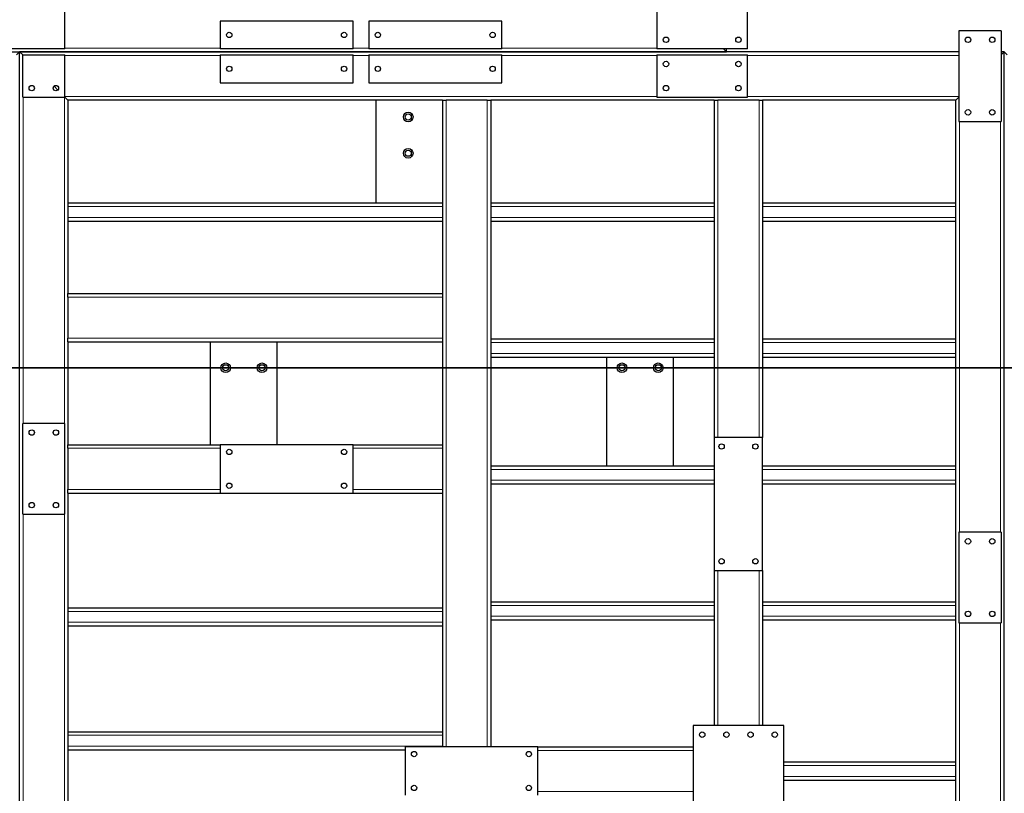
# Model space of a CAD drawing. Header units: millimetres. Extents: x 0 to 1712, y 0 to 594.
# Tile 10 of 18: x 1193 to 1356, y 193 to 321. Entities that reach past the tile are written whole.
import ezdxf

# ---------------------------------------------------------------- set-up
doc = ezdxf.new("R2010")
doc.units = ezdxf.units.MM
doc.header["$PDSIZE"] = -1
doc.layers.add('COTES', color=1, linetype='Continuous')
doc.layers.add('TRAIT-FINS', color=9, linetype='Continuous')
doc.layers.add('TRAIT-FORT', color=4, linetype='Continuous', lineweight=25)
doc.styles.add('SLDTEXTSTYLE0', font='TXT', dxfattribs={"width": 0.75})
doc.dimstyles.new('SLDDIMSTYLE7', dxfattribs={"dimtxt": 3.5, "dimasz": 2, "dimexe": 0, "dimexo": 0.0625, "dimgap": 0.875, "dimtad": 1, "dimdec": 0, "dimlfac": 10, "dimrnd": 1e-09, "dimzin": 12, "dimdsep": 46, "dimtxsty": 'SLDTEXTSTYLE0', "dimsah": 1, "dimcen": 0.09, "dimadec": 0, "dimazin": 3, "dimtfac": 1, "dimtdec": 0, "dimtofl": 0, "dimtmove": 0, "dimatfit": 3, "dimfxl": 1, "dimfrac": 2, "dimtolj": 1, "dimtzin": 12, "dimarcsym": 0})

# ---------------------------------------------------------------- blocks, each defined once
blk = doc.blocks.new('*D286')
at = {"layer": 'COTES', "color": 0, "lineweight": -2, "transparency": 16777216}
for p, q in [((1309.99, 370.67), (1309.99, 550.9)), ((1311.99, 550.9), (1533.99, 550.9)), ((1535.99, 278.27), (1535.99, 550.9))]:
    blk.add_line(p, q, dxfattribs=at)
at = {"layer": 'COTES', "color": 0, "transparency": 16777216}
for points in [[(1311.99, 551.24), (1311.99, 550.57), (1309.99, 550.9)], [(1533.99, 551.24), (1533.99, 550.57), (1535.99, 550.9)]]:
    blk.add_solid(points, dxfattribs=at)
at = {"layer": 'Defpoints', "color": 0, "transparency": 16777216}
for p in [(1535.99, 550.9), (1309.99, 370.6), (1535.99, 278.2)]:
    blk.add_point(p, dxfattribs=at)
at = {"layer": 'COTES', "color": 0, "transparency": 16777216, "insert": (1422.99, 555.28), "char_height": 3.5, "attachment_point": 2, "style": 'SLDTEXTSTYLE0'}
blk.add_mtext('\\A1;2260', dxfattribs=at)
blk = doc.blocks.new('*D289')
at = {"layer": 'COTES', "color": 0, "lineweight": -2, "transparency": 16777216}
for p, q in [((1272.86, 537.4), (1549.49, 537.4)), ((1549.49, 317.4), (1549.49, 535.4)), ((1411.26, 315.4), (1549.49, 315.4))]:
    blk.add_line(p, q, dxfattribs=at)
at = {"layer": 'COTES', "color": 0, "transparency": 16777216}
for points in [[(1549.16, 535.4), (1549.83, 535.4), (1549.49, 537.4)], [(1549.16, 317.4), (1549.83, 317.4), (1549.49, 315.4)]]:
    blk.add_solid(points, dxfattribs=at)
at = {"layer": 'Defpoints', "color": 0, "transparency": 16777216}
for p in [(1272.79, 537.4), (1549.49, 537.4), (1411.19, 315.4)]:
    blk.add_point(p, dxfattribs=at)
at = {"layer": 'COTES', "color": 0, "transparency": 16777216, "insert": (1545.12, 426.4), "char_height": 3.5, "attachment_point": 2, "rotation": 90, "style": 'SLDTEXTSTYLE0'}
blk.add_mtext('\\A1;2220', dxfattribs=at)

msp = doc.modelspace()

# ---------------------------------------------------------------- linework, layer by layer
at = {"lineweight": 35}
msp.add_line((1542.48, 263.12), (991.85, 263.12), dxfattribs=at)
at = {"layer": 'TRAIT-FINS', "lineweight": 18}
for p, q in [((1200.49, 316), (1226.19, 316)), ((1226.19, 314.8), (1200.49, 314.8)), ((1248.19, 316), (1250.79, 316)), ((1250.79, 314.8), (1248.19, 314.8)), ((1272.79, 316), (1298.49, 316)), ((1298.49, 314.8), (1272.79, 314.8)), ((1348.49, 314.8), (1313.49, 314.8)), ((1193.59, 307.9), (1193.59, 253.9)), ((1200.39, 307.9), (1200.39, 253.9)), ((1298.49, 308), (1200.49, 308)), ((1263.59, 307.4), (1263.59, 200.4)), ((1270.39, 307.4), (1270.39, 200.4)), ((1308.59, 307.4), (1308.59, 251.6)), ((1348.49, 308), (1313.49, 308)), ((1315.39, 307.4), (1315.39, 251.6)), ((1348.59, 235.9), (1348.59, 303.9)), ((1355.39, 235.9), (1355.39, 303.9)), ((1200.99, 289.8), (1262.99, 289.8)), ((1270.99, 289.8), (1307.99, 289.8)), ((1315.99, 289.8), (1347.99, 289.8)), ((1200.99, 288), (1262.99, 288)), ((1270.99, 288), (1307.99, 288)), ((1315.99, 288), (1347.99, 288)), ((1200.99, 274.8), (1262.99, 274.8)), ((1200.99, 268), (1262.99, 268)), ((1270.99, 267.3), (1307.99, 267.3)), ((1315.99, 267.3), (1347.99, 267.3)), ((1270.99, 265.5), (1307.99, 265.5)), ((1315.99, 265.5), (1347.99, 265.5)), ((1200.99, 249.8), (1226.19, 249.8)), ((1248.19, 249.8), (1262.99, 249.8)), ((1270.99, 246.3), (1307.99, 246.3)), ((1315.99, 246.3), (1347.99, 246.3)), ((1270.99, 244.5), (1307.99, 244.5)), ((1315.99, 244.5), (1347.99, 244.5)), ((1200.99, 243), (1226.19, 243)), ((1248.19, 243), (1262.99, 243)), ((1193.59, 238.9), (1193.59, 163.9)), ((1200.39, 238.9), (1200.39, 163.9)), ((1308.59, 229.6), (1308.59, 203.9)), ((1315.39, 229.6), (1315.39, 203.9)), ((1270.99, 223.8), (1307.99, 223.8)), ((1315.99, 223.8), (1347.99, 223.8)), ((1200.99, 222.8), (1262.99, 222.8)), ((1270.99, 222), (1307.99, 222)), ((1315.99, 222), (1347.99, 222)), ((1200.99, 221), (1262.99, 221)), ((1348.59, 172.9), (1348.59, 220.9)), ((1355.39, 172.9), (1355.39, 220.9)), ((1200.99, 202.3), (1262.99, 202.3)), ((1200.99, 200.5), (1262.99, 200.5)), ((1278.79, 199.8), (1304.49, 199.8)), ((1319.49, 197.3), (1347.99, 197.3)), ((1319.49, 195.5), (1347.99, 195.5)), ((1278.79, 193), (1304.49, 193))]:
    msp.add_line(p, q, dxfattribs=at)
at = {"layer": 'TRAIT-FORT', "lineweight": 25}
for p, q in [((1200.49, 315.9), (1200.49, 322.9)), ((1298.49, 322.9), (1298.49, 315.9)), ((1313.49, 315.9), (1313.49, 322.9)), ((1226.19, 320.5), (1226.19, 315.9)), ((1248.19, 320.5), (1226.19, 320.5)), ((1248.19, 315.9), (1248.19, 320.5)), ((1250.79, 320.5), (1250.79, 315.9)), ((1272.79, 320.5), (1250.79, 320.5)), ((1272.79, 315.9), (1272.79, 320.5)), ((1348.49, 318.9), (1348.49, 303.9)), ((1355.49, 318.9), (1348.49, 318.9)), ((1355.49, 318.9), (1355.49, 303.9)), ((1079.99, 315.4), (1309.99, 315.4)), ((1200.49, 315.9), (1185.49, 315.9)), ((1192.49, 314.9), (1192.99, 315.4)), ((1192.99, 83.4), (1192.99, 315.4)), ((1348.49, 315.4), (1192.99, 315.4)), ((1193.49, 314.9), (1192.99, 315.4)), ((1192.99, 315.4), (1193.49, 314.9)), ((1193.49, 307.9), (1193.49, 314.9)), ((1193.49, 314.9), (1200.49, 314.9)), ((1200.49, 307.9), (1200.49, 314.9)), ((1248.19, 315.9), (1226.19, 315.9)), ((1226.19, 314.9), (1226.19, 310.3)), ((1226.19, 314.9), (1248.19, 314.9)), ((1248.19, 310.3), (1248.19, 314.9)), ((1272.79, 315.9), (1250.79, 315.9)), ((1250.79, 314.9), (1250.79, 310.3)), ((1250.79, 314.9), (1272.79, 314.9)), ((1272.79, 310.3), (1272.79, 314.9)), ((1313.49, 315.9), (1298.49, 315.9)), ((1298.49, 314.9), (1313.49, 314.9)), ((1298.49, 314.9), (1298.49, 307.9)), ((1309.99, 315.4), (1309.49, 315.9)), ((1309.49, 315.9), (1309.99, 315.4)), ((1309.99, 315.4), (1309.99, 315.9)), ((1313.49, 307.9), (1313.49, 314.9)), ((1355.99, 315.4), (1355.49, 315.4)), ((1355.99, 315.4), (1355.49, 314.9)), ((1355.49, 314.9), (1355.99, 315.4)), ((1355.99, 83.4), (1355.99, 315.4)), ((1355.99, 315.4), (1356.49, 314.9)), ((1199.31, 309.09), (1198.68, 309.72)), ((1226.19, 310.3), (1248.19, 310.3)), ((1250.79, 310.3), (1272.79, 310.3)), ((1193.49, 307.9), (1200.49, 307.9)), ((1200.99, 307.4), (1200.49, 307.9)), ((1200.49, 307.9), (1200.99, 307.4)), ((1262.99, 307.4), (1200.99, 307.4)), ((1200.99, 307.4), (1200.99, 275.4)), ((1251.99, 290.4), (1251.99, 307.4)), ((1262.99, 307.4), (1262.99, 275.4)), ((1262.99, 307.4), (1263.59, 307.4)), ((1270.39, 307.4), (1263.59, 307.4)), ((1270.39, 307.4), (1270.99, 307.4)), ((1270.99, 307.4), (1270.99, 200.4)), ((1307.99, 307.4), (1270.99, 307.4)), ((1298.49, 307.9), (1313.49, 307.9)), ((1307.99, 307.4), (1307.99, 251.6)), ((1307.99, 307.4), (1308.59, 307.4)), ((1315.39, 307.4), (1308.59, 307.4)), ((1315.39, 307.4), (1315.99, 307.4)), ((1315.99, 307.4), (1315.99, 251.6)), ((1347.99, 307.4), (1315.99, 307.4)), ((1348.49, 307.9), (1347.99, 307.4)), ((1347.99, 307.4), (1348.49, 307.9)), ((1347.99, 91.4), (1347.99, 307.4)), ((1348.49, 303.9), (1355.49, 303.9)), ((1200.99, 290.4), (1262.99, 290.4)), ((1270.99, 290.4), (1307.99, 290.4)), ((1315.99, 290.4), (1347.99, 290.4)), ((1200.99, 287.4), (1262.99, 287.4)), ((1270.99, 287.4), (1307.99, 287.4)), ((1315.99, 287.4), (1347.99, 287.4)), ((1200.99, 275.4), (1262.99, 275.4)), ((1200.99, 274.8), (1200.99, 275.4)), ((1200.99, 274.8), (1200.99, 268)), ((1262.99, 275.4), (1262.99, 274.8)), ((1262.99, 274.8), (1262.99, 268)), ((1200.99, 267.4), (1200.99, 268)), ((1200.99, 267.4), (1262.99, 267.4)), ((1200.99, 267.4), (1200.99, 250.4)), ((1224.59, 250.4), (1224.59, 267.4)), ((1235.59, 267.4), (1235.59, 250.4)), ((1262.99, 268), (1262.99, 267.4)), ((1262.99, 267.4), (1262.99, 250.4)), ((1270.99, 267.9), (1307.99, 267.9)), ((1315.99, 267.9), (1347.99, 267.9)), ((1270.99, 264.9), (1307.99, 264.9)), ((1290.19, 246.9), (1290.19, 264.9)), ((1301.19, 264.9), (1301.19, 246.9)), ((1315.99, 264.9), (1347.99, 264.9)), ((1200.49, 253.9), (1193.49, 253.9)), ((1193.49, 238.9), (1193.49, 253.9)), ((1200.49, 238.9), (1200.49, 253.9)), ((1307.99, 251.6), (1307.99, 229.6)), ((1315.99, 251.6), (1307.99, 251.6)), ((1315.99, 229.6), (1315.99, 251.6)), ((1200.99, 250.4), (1226.19, 250.4)), ((1200.99, 249.8), (1200.99, 250.4)), ((1200.99, 249.8), (1200.99, 243)), ((1226.19, 250.4), (1226.19, 242.4)), ((1248.19, 250.4), (1226.19, 250.4)), ((1248.19, 250.4), (1262.99, 250.4)), ((1248.19, 242.4), (1248.19, 250.4)), ((1262.99, 250.4), (1262.99, 249.8)), ((1262.99, 249.8), (1262.99, 243)), ((1270.99, 246.9), (1307.99, 246.9)), ((1315.99, 246.9), (1347.99, 246.9)), ((1200.99, 242.4), (1200.99, 243)), ((1262.99, 243), (1262.99, 242.4)), ((1270.99, 243.9), (1307.99, 243.9)), ((1315.99, 243.9), (1347.99, 243.9)), ((1200.99, 242.4), (1226.19, 242.4)), ((1200.99, 242.4), (1200.99, 160.4)), ((1226.19, 242.4), (1248.19, 242.4)), ((1248.19, 242.4), (1262.99, 242.4)), ((1262.99, 242.4), (1262.99, 200.4)), ((1193.49, 238.9), (1200.49, 238.9)), ((1348.49, 235.9), (1348.49, 220.9)), ((1355.49, 235.9), (1348.49, 235.9)), ((1355.49, 235.9), (1355.49, 220.9)), ((1307.99, 229.6), (1307.99, 203.9)), ((1307.99, 229.6), (1315.99, 229.6)), ((1315.99, 229.6), (1315.99, 203.9)), ((1200.99, 223.4), (1262.99, 223.4)), ((1270.99, 224.4), (1307.99, 224.4)), ((1315.99, 224.4), (1347.99, 224.4)), ((1200.99, 220.4), (1262.99, 220.4)), ((1270.99, 221.4), (1307.99, 221.4)), ((1315.99, 221.4), (1347.99, 221.4)), ((1348.49, 220.9), (1355.49, 220.9)), ((1304.49, 203.9), (1304.49, 188.9)), ((1319.49, 203.9), (1304.49, 203.9)), ((1319.49, 188.9), (1319.49, 203.9)), ((1200.99, 202.9), (1262.99, 202.9)), ((1200.99, 199.9), (1256.79, 199.9)), ((1256.79, 200.4), (1256.79, 192.4)), ((1278.79, 200.4), (1256.79, 200.4)), ((1278.79, 200.4), (1304.49, 200.4)), ((1278.79, 192.4), (1278.79, 200.4)), ((1319.49, 197.9), (1347.99, 197.9)), ((1319.49, 194.9), (1347.99, 194.9))]:
    msp.add_line(p, q, dxfattribs=at)
for centre, radius in [((1227.69, 318.2), 0.44), ((1246.69, 318.2), 0.44), ((1252.29, 318.2), 0.44), ((1271.29, 318.2), 0.44), ((1299.99, 317.4), 0.45), ((1311.99, 317.4), 0.45), ((1349.99, 317.4), 0.45), ((1353.99, 317.4), 0.45), ((1227.69, 312.6), 0.44), ((1246.69, 312.6), 0.44), ((1252.29, 312.6), 0.44), ((1271.29, 312.6), 0.44), ((1299.99, 313.4), 0.45), ((1311.99, 313.4), 0.45), ((1194.99, 309.4), 0.45), ((1198.99, 309.4), 0.45), ((1299.99, 309.4), 0.45), ((1311.99, 309.4), 0.45), ((1257.31, 304.63), 0.8), ((1257.31, 304.63), 0.51), ((1349.99, 305.4), 0.45), ((1353.99, 305.4), 0.45), ((1257.31, 298.63), 0.8), ((1257.31, 298.63), 0.51), ((1227.1, 263.12), 0.8), ((1227.1, 263.12), 0.51), ((1233.1, 263.12), 0.8), ((1233.1, 263.12), 0.51), ((1292.7, 263.12), 0.8), ((1292.7, 263.12), 0.51), ((1298.7, 263.12), 0.8), ((1298.7, 263.12), 0.51), ((1194.99, 252.4), 0.45), ((1198.99, 252.4), 0.45), ((1227.69, 249.2), 0.44), ((1246.69, 249.2), 0.44), ((1309.19, 250.1), 0.44), ((1314.79, 250.1), 0.44), ((1227.69, 243.6), 0.44), ((1246.69, 243.6), 0.44), ((1194.99, 240.4), 0.45), ((1198.99, 240.4), 0.45), ((1349.99, 234.4), 0.45), ((1353.99, 234.4), 0.45), ((1309.19, 231.1), 0.44), ((1314.79, 231.1), 0.44), ((1349.99, 222.4), 0.45), ((1353.99, 222.4), 0.45), ((1305.99, 202.4), 0.45), ((1309.99, 202.4), 0.45), ((1313.99, 202.4), 0.45), ((1317.99, 202.4), 0.45), ((1258.29, 199.2), 0.44), ((1277.29, 199.2), 0.44), ((1258.29, 193.6), 0.44), ((1277.29, 193.6), 0.44)]:
    msp.add_circle(centre, radius, dxfattribs=at)

# ---------------------------------------------------------------- dimensions: what is measured, and where the dimension line sits
at = {"layer": 'COTES'}
dim = msp.add_linear_dim(base=(1535.99, 550.9), p1=(1309.99, 370.6), p2=(1535.99, 278.2), dimstyle='SLDDIMSTYLE7', dxfattribs=at)
dim.commit()
dim.dimension.update_dxf_attribs({"geometry": '*D286', "text_midpoint": (1422.99, 550.9), "dimtype": 160})
dim = msp.add_linear_dim(base=(1549.49, 537.4), p1=(1411.19, 315.4), p2=(1272.79, 537.4), angle=90, dimstyle='SLDDIMSTYLE7', dxfattribs=at)
dim.commit()
dim.dimension.update_dxf_attribs({"geometry": '*D289', "text_midpoint": (1549.49, 426.4), "dimtype": 160})

doc.saveas('drawing.dxf')
